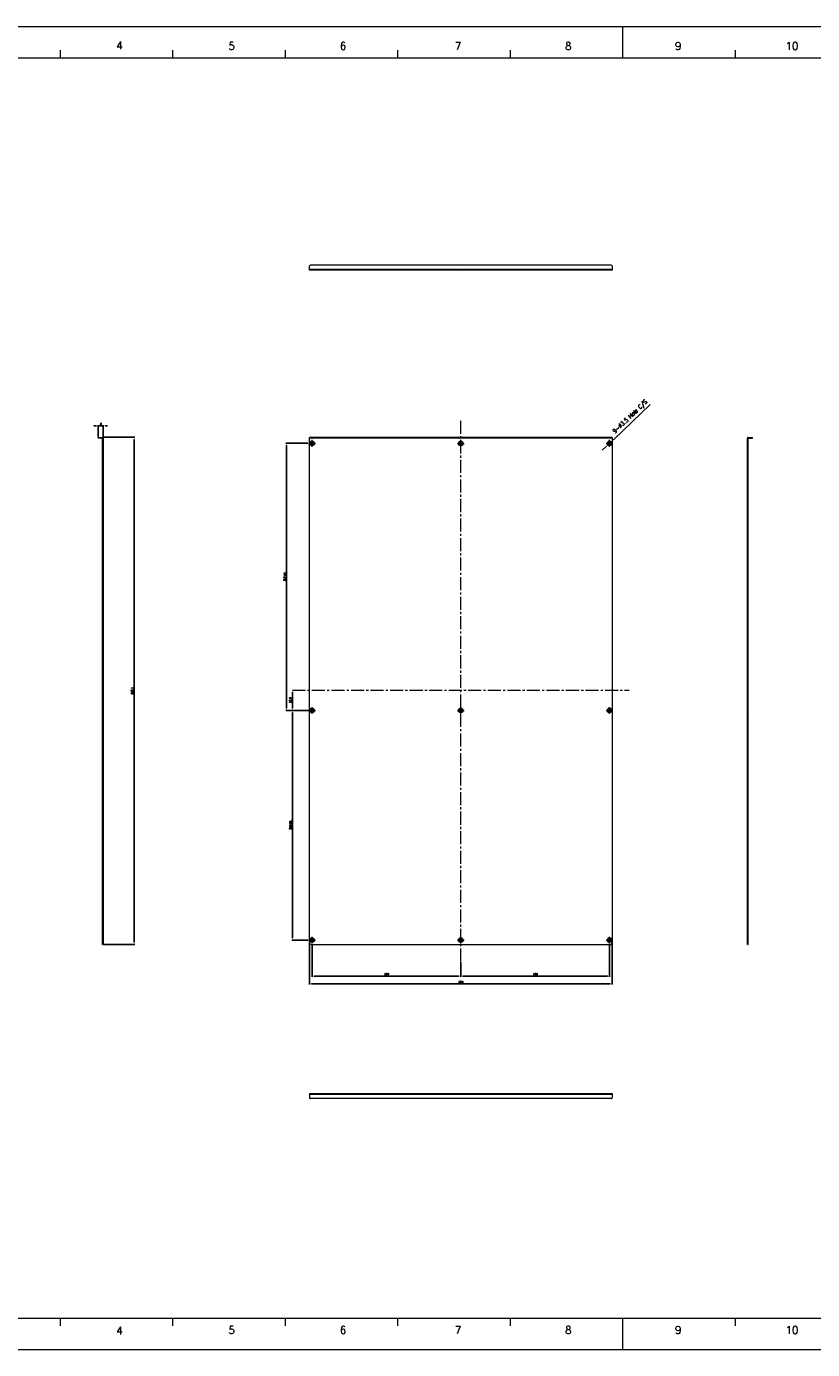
# Model space of a CAD drawing. Header units: millimetres. Extents: x 4497 to 13960, y 12291 to 16372.
# Tile 198 of 217: x 9750 to 10670, y 12784 to 14332. Entities that reach past the tile are written whole.
import ezdxf
from ezdxf.enums import TextEntityAlignment as Align

# ---------------------------------------------------------------- set-up
doc = ezdxf.new("R2010")
doc.units = ezdxf.units.MM
doc.header["$LTSCALE"] = 0.8
doc.header["$PDMODE"] = 3
doc.header["$PDSIZE"] = 0.3125
for name, pattern in [('CENTER', [50.8, 31.75, -6.35, 6.35, -6.35]), ('CENTER2', [28.575, 19.05, -3.175, 3.175, -3.175]), ('HIDDEN', [9.525, 6.35, -3.175])]:
    doc.linetypes.add(name, pattern=pattern)
doc.layers.get('0').update_dxf_attribs({"linetype": 'CONTINUOUS', "lineweight": 0})
doc.layers.get('Defpoints').update_dxf_attribs({"linetype": 'CONTINUOUS', "lineweight": 0})
for name, color, linetype, lineweight in [('1', 2, 'CENTER', 0), ('2', 3, 'CONTINUOUS', 0), ('3', 5, 'HIDDEN', 0), ('4', 1, 'CENTER2', 9)]:
    doc.layers.add(name, color=color, linetype=linetype, lineweight=lineweight)
doc.styles.get("Standard").update_dxf_attribs({"font": 'romans.shx', "width": 0.8, "oblique": 5, "bigfont": 'whgtxt.shx'})
doc.dimstyles.get("Standard").update_dxf_attribs({"dimtxt": 2.5, "dimasz": 2.5, "dimexe": 0.8, "dimexo": 0.8, "dimgap": 0.8, "dimtad": 1, "dimdsep": 46, "dimtxsty": 'Standard', "dimcen": 0, "dimclrd": 3, "dimclre": 3, "dimclrt": 3, "dimazin": 0, "dimtp": 0.001, "dimtm": 0.001, "dimtfac": 1, "dimtmove": 0, "dimatfit": 3, "dimfxl": 0, "dimtolj": 1, "dimarcsym": 0})

# ---------------------------------------------------------------- blocks, each defined once
blk = doc.blocks.new('*D19')
at = {"layer": '2', "color": 3, "lineweight": -2}
for p, q in [((10479.8, 13889.8), (10437.3, 13848.9)), ((10427.5, 13839.6), (10423.9, 13836.1)), ((10431.1, 13843), (10433.6, 13845.5))]:
    blk.add_line(p, q, dxfattribs=at)
at = {"layer": '2', "color": 3}
for points in [[(10426.9, 13840.2), (10428.1, 13839), (10431.1, 13843)], [(10436.7, 13849.5), (10437.8, 13848.3), (10433.6, 13845.5)]]:
    blk.add_solid(points, dxfattribs=at)
at = {"layer": 'Defpoints', "color": 0}
for p in [(10431.1, 13843), (10433.6, 13845.5)]:
    blk.add_point(p, dxfattribs=at)
at = {"layer": '2', "color": 3, "insert": (10456.6, 13875), "char_height": 5, "attachment_point": 5, "rotation": 43.8196}
blk.add_mtext('\\A1;9-∅3.5 Hole C/S', dxfattribs=at)
blk = doc.blocks.new('X')
at = {"layer": '1'}
for p, q in [((5247.8, 13723.6), (5255.8, 13723.6)), ((5251.8, 13719.6), (5251.8, 13727.6))]:
    blk.add_line(p, q, dxfattribs=at)
blk = doc.blocks.new('*D210')
at = {"color": 3, "lineweight": -2}
for p, q in [((10061.4, 13534.3), (10061.4, 13553.2)), ((10079.6, 13531.8), (10060.6, 13531.8))]:
    blk.add_line(p, q, dxfattribs=at)
at = {"color": 3}
for points in [[(10061, 13553.2), (10061.8, 13553.2), (10061.4, 13555.7)], [(10061, 13534.3), (10061.8, 13534.3), (10061.4, 13531.8)]]:
    blk.add_solid(points, dxfattribs=at)
at = {"layer": 'Defpoints', "color": 0}
for p in [(10061.4, 13555.7), (10061.4, 13555.7), (10080.4, 13531.8)]:
    blk.add_point(p, dxfattribs=at)
at = {"color": 3, "insert": (10059.3, 13543.8), "char_height": 2.5, "attachment_point": 5, "rotation": 90}
blk.add_mtext('\\A1;23.9', dxfattribs=at)
blk = doc.blocks.new('*D211')
at = {"color": 3, "lineweight": -2}
for p, q in [((10079.6, 13844.3), (10053.7, 13844.3)), ((10054.5, 13534.3), (10054.5, 13841.8)), ((10079.6, 13531.8), (10053.7, 13531.8))]:
    blk.add_line(p, q, dxfattribs=at)
at = {"color": 3}
for points in [[(10054.1, 13841.8), (10055, 13841.8), (10054.5, 13844.3)], [(10054.1, 13534.3), (10055, 13534.3), (10054.5, 13531.8)]]:
    blk.add_solid(points, dxfattribs=at)
at = {"layer": 'Defpoints', "color": 0}
for p in [(10054.5, 13844.3), (10080.4, 13844.3), (10080.4, 13531.8)]:
    blk.add_point(p, dxfattribs=at)
at = {"color": 3, "insert": (10052.5, 13688), "char_height": 2.5, "attachment_point": 5, "rotation": 90}
blk.add_mtext('\\A1;312.45', dxfattribs=at)
blk = doc.blocks.new('*D212')
at = {"color": 3, "lineweight": -2}
for p, q in [((10083.6, 13531.8), (10060.6, 13531.8)), ((10061.4, 13529.3), (10061.4, 13265.7)), ((10079.6, 13263.2), (10060.6, 13263.2))]:
    blk.add_line(p, q, dxfattribs=at)
at = {"color": 3}
for points in [[(10061, 13529.3), (10061.8, 13529.3), (10061.4, 13531.8)], [(10061, 13265.7), (10061.8, 13265.7), (10061.4, 13263.2)]]:
    blk.add_solid(points, dxfattribs=at)
at = {"layer": 'Defpoints', "color": 0}
for p in [(10084.4, 13531.8), (10061.4, 13263.2), (10080.4, 13263.2)]:
    blk.add_point(p, dxfattribs=at)
at = {"color": 3, "insert": (10059.3, 13397.5), "char_height": 2.5, "attachment_point": 5, "rotation": 90}
blk.add_mtext('\\A1;268.65', dxfattribs=at)
blk = doc.blocks.new('*D213')
at = {"color": 3, "lineweight": -2}
for p, q in [((10084.4, 13258.4), (10084.4, 13220.3)), ((10258.4, 13237.4), (10258.4, 13220.3)), ((10255.9, 13221.1), (10086.9, 13221.1))]:
    blk.add_line(p, q, dxfattribs=at)
at = {"color": 3}
for points in [[(10086.9, 13221.5), (10086.9, 13220.7), (10084.4, 13221.1)], [(10255.9, 13221.5), (10255.9, 13220.7), (10258.4, 13221.1)]]:
    blk.add_solid(points, dxfattribs=at)
at = {"layer": 'Defpoints', "color": 0}
for p in [(10084.4, 13259.2), (10258.4, 13238.2), (10084.4, 13221.1)]:
    blk.add_point(p, dxfattribs=at)
at = {"color": 3, "insert": (10171.4, 13223.2), "char_height": 2.5, "attachment_point": 5}
blk.add_mtext('\\A1;174', dxfattribs=at)
blk = doc.blocks.new('*D214')
at = {"color": 3, "lineweight": -2}
for p, q in [((10432.4, 13258.4), (10432.4, 13220.3)), ((10258.4, 13237.4), (10258.4, 13220.3)), ((10260.9, 13221.1), (10429.9, 13221.1))]:
    blk.add_line(p, q, dxfattribs=at)
at = {"color": 3}
for points in [[(10260.9, 13221.5), (10260.9, 13220.7), (10258.4, 13221.1)], [(10429.9, 13221.5), (10429.9, 13220.7), (10432.4, 13221.1)]]:
    blk.add_solid(points, dxfattribs=at)
at = {"layer": 'Defpoints', "color": 0}
for p in [(10432.4, 13259.2), (10258.4, 13238.2), (10432.4, 13221.1)]:
    blk.add_point(p, dxfattribs=at)
at = {"color": 3, "insert": (10345.4, 13223.2), "char_height": 2.5, "attachment_point": 5}
blk.add_mtext('\\A1;174', dxfattribs=at)
blk = doc.blocks.new('*D215')
at = {"color": 3, "lineweight": -2}
for p, q in [((10081.4, 13259.4), (10081.4, 13211.1)), ((10435.4, 13259.4), (10435.4, 13211.1)), ((10432.9, 13211.9), (10083.9, 13211.9))]:
    blk.add_line(p, q, dxfattribs=at)
at = {"color": 3}
for points in [[(10083.9, 13212.3), (10083.9, 13211.5), (10081.4, 13211.9)], [(10432.9, 13212.3), (10432.9, 13211.5), (10435.4, 13211.9)]]:
    blk.add_solid(points, dxfattribs=at)
at = {"layer": 'Defpoints', "color": 0}
for p in [(10081.4, 13260.2), (10435.4, 13260.2), (10081.4, 13211.9)]:
    blk.add_point(p, dxfattribs=at)
at = {"color": 3, "insert": (10258.4, 13214), "char_height": 2.5, "attachment_point": 5}
blk.add_mtext('\\A1;354', dxfattribs=at)
blk = doc.blocks.new('*D216')
at = {"color": 3, "lineweight": -2}
for p, q in [((9840, 13851.3), (9877.1, 13851.3)), ((9876.3, 13260.7), (9876.3, 13848.8)), ((9841, 13258.2), (9877.1, 13258.2))]:
    blk.add_line(p, q, dxfattribs=at)
at = {"color": 3}
for points in [[(9875.8, 13848.8), (9876.7, 13848.8), (9876.3, 13851.3)], [(9875.8, 13260.7), (9876.7, 13260.7), (9876.3, 13258.2)]]:
    blk.add_solid(points, dxfattribs=at)
at = {"layer": 'Defpoints', "color": 0}
for p in [(9839.2, 13851.3), (9876.3, 13851.3), (9840.2, 13258.2)]:
    blk.add_point(p, dxfattribs=at)
at = {"color": 3, "insert": (9874.2, 13554.7), "char_height": 2.5, "attachment_point": 5, "rotation": 90}
blk.add_mtext('\\A1;593.1', dxfattribs=at)
blk = doc.blocks.new('*D217')
at = {"color": 3, "lineweight": -2}
for p, q in [((9831.7, 13864.6), (9829.2, 13864.6)), ((9834.2, 13851.1), (9834.2, 13865.4)), ((9834.2, 13864.6), (9840.2, 13864.6)), ((9840.2, 13851.1), (9840.2, 13865.4)), ((9842.7, 13864.6), (9845.2, 13864.6))]:
    blk.add_line(p, q, dxfattribs=at)
at = {"color": 3}
for points in [[(9831.7, 13865), (9831.7, 13864.2), (9834.2, 13864.6)], [(9842.7, 13865), (9842.7, 13864.2), (9840.2, 13864.6)]]:
    blk.add_solid(points, dxfattribs=at)
at = {"layer": 'Defpoints', "color": 0}
for p in [(9840.2, 13864.6), (9834.2, 13850.3), (9840.2, 13850.3)]:
    blk.add_point(p, dxfattribs=at)
at = {"color": 3, "insert": (9837.2, 13866.7), "char_height": 2.5, "attachment_point": 5}
blk.add_mtext('\\A1;6', dxfattribs=at)

msp = doc.modelspace()

# ---------------------------------------------------------------- linework, layer by layer
for p, q in [((9349.335, 14331.924), (11537.475, 14331.924)), ((10448.006, 14295.117), (10448.006, 14331.924)), ((9790.091, 14295.117), (9790.091, 14304.319)), ((9921.674, 14295.117), (9921.674, 14304.319)), ((10053.257, 14295.117), (10053.257, 14304.319)), ((10184.84, 14295.117), (10184.84, 14304.319)), ((10316.423, 14295.117), (10316.423, 14304.319)), ((10579.589, 14295.117), (10579.589, 14304.319)), ((9395.343, 14295.117), (11500.669, 14295.117)), ((10081.38, 14046.78), (10081.38, 14051.78)), ((10435.38, 14047.78), (10081.38, 14047.78)), ((10435.38, 14046.78), (10081.38, 14046.78)), ((10434.38, 14052.78), (10082.38, 14052.78)), ((10435.38, 14051.78), (10435.38, 14046.78)), ((9834.163, 13851.251), (9834.163, 13850.251)), ((9834.163, 13851.251), (9839.163, 13851.251)), ((9839.163, 13850.251), (9834.163, 13850.251)), ((9835.163, 13851.251), (9835.163, 13850.251)), ((9839.163, 13258.151), (9839.163, 13850.251)), ((9840.163, 13850.251), (9840.163, 13258.151)), ((10081.38, 13260.151), (10081.38, 13851.251)), ((10435.38, 13851.251), (10081.38, 13851.251)), ((10435.38, 13850.251), (10081.38, 13850.251)), ((10435.38, 13851.251), (10435.38, 13260.151)), ((10593.613, 13258.151), (10593.613, 13850.251)), ((10594.613, 13851.251), (10599.613, 13851.251)), ((10594.613, 13258.151), (10594.613, 13850.251)), ((10594.613, 13850.251), (10599.613, 13850.251)), ((10598.613, 13850.251), (10598.613, 13851.251)), ((10599.613, 13850.251), (10599.613, 13851.251)), ((9839.163, 13260.151), (9840.163, 13260.151)), ((9839.163, 13258.151), (9840.163, 13258.151)), ((10083.38, 13258.151), (10433.38, 13258.151)), ((10593.613, 13260.151), (10594.613, 13260.151)), ((10593.613, 13258.151), (10594.613, 13258.151)), ((10081.38, 13083.771), (10081.38, 13078.771)), ((10081.38, 13083.771), (10435.38, 13083.771)), ((10081.38, 13082.771), (10435.38, 13082.771)), ((10083.38, 13082.771), (10083.38, 13083.771)), ((10433.38, 13083.771), (10433.38, 13082.771)), ((10435.38, 13083.771), (10435.38, 13078.771)), ((10434.38, 13077.771), (10082.38, 13077.771)), ((9395.343, 12821.021), (11500.669, 12821.021)), ((9790.091, 12811.819), (9790.091, 12821.021)), ((9921.674, 12811.819), (9921.674, 12821.021)), ((10053.257, 12811.819), (10053.257, 12821.021)), ((10184.84, 12811.819), (10184.84, 12821.021)), ((10316.423, 12811.819), (10316.423, 12821.021)), ((10448.006, 12784.215), (10448.006, 12821.021)), ((10579.589, 12811.819), (10579.589, 12821.021)), ((9349.335, 12784.215), (11537.475, 12784.215))]:
    msp.add_line(p, q)
for centre, radius in [((10084.38, 13844.251), 2.75), ((10084.38, 13844.251), 1.75), ((10258.38, 13844.251), 2.75), ((10258.38, 13844.251), 1.75), ((10432.38, 13844.251), 2.75), ((10432.38, 13844.251), 1.75), ((10084.38, 13531.801), 2.75), ((10084.38, 13531.801), 1.75), ((10258.38, 13531.801), 2.75), ((10258.38, 13531.801), 1.75), ((10432.38, 13531.801), 2.75), ((10432.38, 13531.801), 1.75), ((10084.38, 13263.151), 2.75), ((10084.38, 13263.151), 1.75), ((10258.38, 13263.151), 2.75), ((10258.38, 13263.151), 1.75), ((10432.38, 13263.151), 2.75), ((10432.38, 13263.151), 1.75)]:
    msp.add_circle(centre, radius)
for centre, radius, start, end in [((10082.38, 14051.78), 1, 90, 180), ((10434.38, 14051.78), 1, 0, 90), ((9839.163, 13850.251), 1, 0, 90), ((10594.613, 13850.251), 1, 90, 180), ((10083.38, 13260.151), 2, 180, 270), ((10433.38, 13260.151), 2, 270, 0), ((10082.38, 13078.771), 1, 180, 270), ((10434.38, 13078.771), 1, 270, 0)]:
    msp.add_arc(centre, radius, start, end)
at = {"layer": '3'}
for p, q in [((10082.63, 14047.78), (10081.63, 14046.78)), ((10083.38, 14047.78), (10083.38, 14046.78)), ((10086.13, 14047.78), (10087.13, 14046.78)), ((10256.63, 14047.78), (10255.63, 14046.78)), ((10260.13, 14047.78), (10261.13, 14046.78)), ((10430.63, 14047.78), (10429.63, 14046.78)), ((10433.38, 14046.78), (10433.38, 14047.78)), ((10434.13, 14047.78), (10435.13, 14046.78)), ((9839.163, 13846.001), (9840.163, 13847.001)), ((9839.163, 13842.501), (9840.163, 13841.501)), ((10082.38, 13851.251), (10082.38, 13850.251)), ((10434.38, 13850.251), (10434.38, 13851.251)), ((10594.613, 13846.001), (10593.613, 13847.001)), ((10594.613, 13842.501), (10593.613, 13841.501)), ((9839.163, 13533.551), (9840.163, 13534.551)), ((9839.163, 13530.051), (9840.163, 13529.051)), ((10594.613, 13533.551), (10593.613, 13534.551)), ((10594.613, 13530.051), (10593.613, 13529.051)), ((9839.163, 13264.901), (9840.163, 13265.901)), ((10594.613, 13264.901), (10593.613, 13265.901)), ((9839.163, 13261.401), (9840.163, 13260.401)), ((10594.613, 13261.401), (10593.613, 13260.401)), ((10082.63, 13082.771), (10081.63, 13083.771)), ((10086.13, 13082.771), (10087.13, 13083.771)), ((10256.63, 13082.771), (10255.63, 13083.771)), ((10261.13, 13083.771), (10260.13, 13082.771)), ((10430.63, 13082.771), (10429.63, 13083.771)), ((10435.13, 13083.771), (10434.13, 13082.771))]:
    msp.add_line(p, q, dxfattribs=at)
at = {"layer": '4'}
for p, q in [((10258.38, 13238.151), (10258.38, 13871.251)), ((10061.38, 13555.701), (10455.38, 13555.701))]:
    msp.add_line(p, q, dxfattribs=at)

# ---------------------------------------------------------------- block references
for p in [(4832.542, 120.659), (5006.542, 120.659), (5180.542, 120.659), (4832.542, -191.791), (5006.542, -191.791), (5180.542, -191.791), (4832.542, -460.441), (5006.542, -460.441), (5180.542, -460.441)]:
    msp.add_blockref('X', p)

# ---------------------------------------------------------------- texts
at = {"width": 0.933333}
for s, height, p in [('4', 9.202, (9859.121, 14309.772)), ('5', 9.202, (9990.232, 14309.1)), ('6', 9.202, (10120.67, 14309.1)), ('7', 9.202, (10255.143, 14309.1)), ('8', 9.202, (10384.237, 14309.1)), ('9', 9.202, (10512.658, 14309.1)), ('10', 9.2016, (10645.787, 14309.1)), ('4', 9.202, (9859.121, 12806.367)), ('5', 9.202, (9990.232, 12807.039)), ('6', 9.202, (10120.67, 12807.039)), ('7', 9.202, (10255.143, 12807.039)), ('8', 9.202, (10384.237, 12807.039)), ('9', 9.202, (10512.658, 12807.039)), ('10', 9.2016, (10645.787, 12807.039))]:
    msp.add_text(s, height=height, dxfattribs=at).set_placement(p, align=Align.MIDDLE_CENTER)

# ---------------------------------------------------------------- dimensions: what is measured, and where the dimension line sits
for base, p1, p2, picture, middle in [((9840.163, 13864.621), (9834.163, 13850.251), (9840.163, 13850.251), '*D217', (9837.163, 13866.671)), ((10432.38, 13221.1), (10258.38, 13238.151), (10432.38, 13259.151), '*D214', (10345.38, 13223.15))]:
    dim = msp.add_linear_dim(base=base, p1=p1, p2=p2, dimstyle='Standard', override={"dimazin": 2})
    dim.commit()
    dim.dimension.update_dxf_attribs({"geometry": picture, "text_midpoint": middle})
for base, p1, p2, picture, middle in [((9876.265, 13851.251), (9840.163, 13258.151), (9839.163, 13851.251), '*D216', (9874.215, 13554.701)), ((10054.548, 13844.251), (10080.38, 13531.801), (10080.38, 13844.251), '*D211', (10052.498, 13688.026)), ((10061.38, 13555.701), (10080.38, 13531.801), (10061.38, 13555.701), '*D210', (10059.33, 13543.751)), ((10061.38, 13263.151), (10084.38, 13531.801), (10080.38, 13263.151), '*D212', (10059.33, 13397.476))]:
    dim = msp.add_linear_dim(base=base, p1=p1, p2=p2, angle=90, dimstyle='Standard', override={"dimazin": 2})
    dim.commit()
    dim.dimension.update_dxf_attribs({"geometry": picture, "text_midpoint": middle})
for base, p1, p2, picture, middle in [((10081.38, 13211.901), (10435.38, 13260.151), (10081.38, 13260.151), '*D215', (10258.38, 13211.901)), ((10084.38, 13221.1), (10258.38, 13238.151), (10084.38, 13259.151), '*D213', (10171.38, 13221.1))]:
    dim = msp.add_linear_dim(base=base, p1=p1, p2=p2, dimstyle='Standard', override={"dimazin": 2})
    dim.commit()
    dim.dimension.update_dxf_attribs({"geometry": picture, "text_midpoint": middle, "dimtype": 160})
at = {"layer": '2'}
dim = msp.add_diameter_dim_2p(p1=(10431.118, 13843.04), p2=(10433.643, 13845.463), text='9-<> Hole C/S', dimstyle='Standard', override={"dimscale": 2, "dimazin": 2}, dxfattribs=at)
dim.commit()
dim.dimension.update_dxf_attribs({"geometry": '*D19', "text_midpoint": (10456.598, 13874.989)})

doc.saveas('drawing.dxf')
